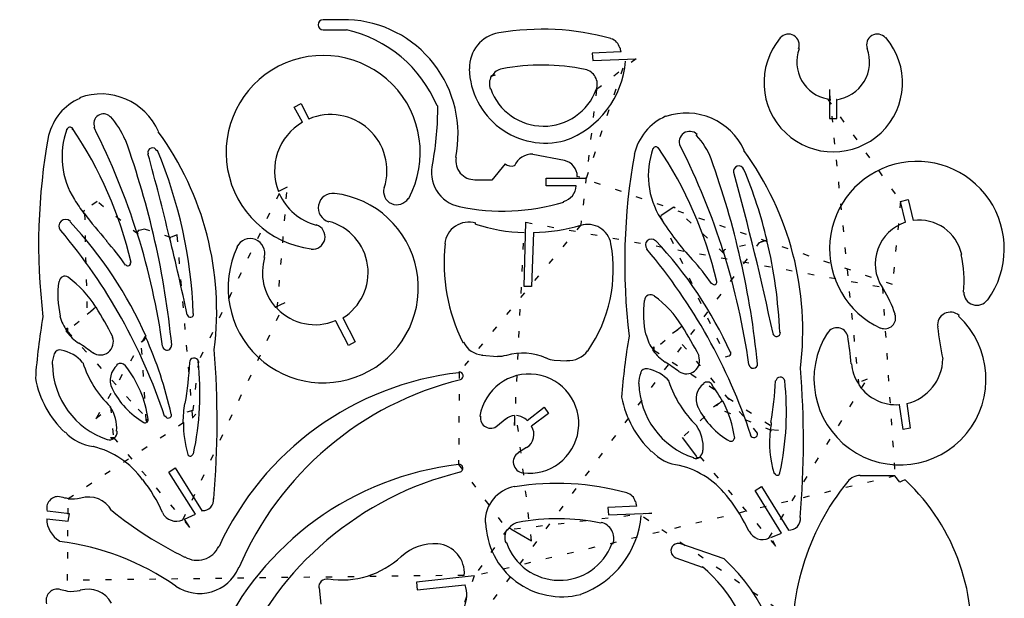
# Model space of a CAD drawing. Extents: x 0 to 16.4, y 0 to 19.3.
# Tile 2 of 2: x 0 to 15.6, y 10.1 to 19.3. Entities that reach past the tile are written whole.
import ezdxf

# ---------------------------------------------------------------- set-up
doc = ezdxf.new("R2010")
doc.units = 0
doc.linetypes.add('DOT', pattern=[0.25, 0, -0.25])

msp = doc.modelspace()

# ---------------------------------------------------------------- linework, layer by layer
at = {"layer": '1', "color": 7, "linetype": 'CONTINUOUS'}
for p, q in [((5.21, 19.32, 4.45), (4.82, 19.32, 4.45)), ((5.22, 19.32, 4.45), (5.21, 19.32, 4.45)), ((4.82, 19.16, 4.45), (5.19, 19.16, 4.45)), ((5.19, 19.16, 4.45), (5.189663, 19.1585, 4.45)), ((7.61, 19.11, 4.45), (7.610073, 19.109577, 4.45)), ((9.39, 19.02, 4.45), (9.389414, 19.017772, 4.45)), ((12.08, 19.03, 4.45), (12.079552, 19.030379, 4.45)), ((13.75, 19.03, 4.45), (13.755789, 19.034952, 4.45)), ((9.54, 18.81, 4.45), (9.09, 18.79, 4.45)), ((9.09, 18.79, 4.45), (9.1, 18.67, 4.45)), ((9.53, 18.87, 4.45), (9.53592, 18.871518, 4.45)), ((9.55, 18.81, 4.45), (9.54, 18.81, 4.45)), ((12.37, 18.86, 4.45), (12.376838, 18.857481, 4.45)), ((13.46, 18.86, 4.45), (13.460549, 18.860206, 4.45)), ((9.1, 18.67, 4.45), (9.79, 18.7, 4.45)), ((7.14, 18.54, 4.45), (7.14304, 18.540109, 4.45)), ((7.66, 18.54, 4.45), (7.660388, 18.537969, 4.45)), ((8.98, 18.53, 4.45), (8.979666, 18.528397, 4.45)), ((7.49, 18.42, 4.45), (7.49, 18.43, 4.45)), ((7.49, 18.43, 4.45), (7.497751, 18.426125, 4.45)), ((7.5, 18.42, 4.45), (7.49, 18.43, 4.45)), ((7.49, 18.43, 4.45), (7.498941, 18.424717, 4.45)), ((7.48, 18.22, 4.45), (7.47331, 18.217673, 4.45)), ((12.86, 18.21, 4.45), (12.86, 17.75, 4.45)), ((0.95, 18.08, 4.45), (0.954403, 18.070094, 4.45)), ((4.36, 17.93, 4.45), (4.47, 17.99, 4.45)), ((4.47, 17.99, 4.45), (4.59, 17.74, 4.45)), ((12.98, 18.05, 4.45), (12.97, 18.05, 4.45)), ((12.97, 18.05, 4.45), (12.970283, 18.047875, 4.45)), ((12.98, 17.75, 4.45), (12.98, 18.05, 4.45)), ((4.49, 17.69, 4.45), (4.36, 17.93, 4.45)), ((6.63, 17.95, 4.45), (6.63885, 17.950073, 4.45)), ((1.44, 17.78, 4.45), (1.437703, 17.777703, 4.45)), ((4.59, 17.74, 4.45), (4.58989, 17.740258, 4.45)), ((10.26, 17.78, 4.45), (10.257669, 17.785181, 4.45)), ((12.86, 17.75, 4.45), (12.98, 17.75, 4.45)), ((0.75, 17.57, 4.45), (0.75, 17.58, 4.45)), ((0.75, 17.58, 4.45), (0.750887, 17.579672, 4.45)), ((0.84, 17.59, 4.45), (0.83, 17.58, 4.45)), ((0.83, 17.58, 4.45), (0.842426, 17.588284, 4.45)), ((1.19, 17.61, 4.45), (1.180907, 17.605389, 4.45)), ((2.2, 17.54, 4.45), (2.205097, 17.54224, 4.45)), ((0.46, 17.48, 4.45), (0.458381, 17.480298, 4.45)), ((1.68, 17.41, 4.45), (1.675045, 17.408036, 4.45)), ((10.75, 17.49, 4.45), (10.757047, 17.497047, 4.45)), ((10.75, 17.48, 4.45), (10.75, 17.49, 4.45)), ((2.19, 17.24, 4.45), (2.178166, 17.235562, 4.45)), ((10.06, 17.27, 4.45), (10.057661, 17.270845, 4.45)), ((10.14, 17.29, 4.45), (10.132985, 17.284739, 4.45)), ((10.49, 17.31, 4.45), (10.492082, 17.311056, 4.45)), ((11.5, 17.24, 4.45), (11.506916, 17.243116, 4.45)), ((2.04, 17.19, 4.45), (2.036898, 17.189147, 4.45)), ((6.93, 17.13, 4.45), (6.924043, 17.131231, 4.45)), ((8.15, 17.18, 4.45), (8.150059, 17.180857, 4.45)), ((8.65, 17.08, 4.45), (8.15, 17.18, 4.45)), ((9.76, 17.18, 4.45), (9.763986, 17.179271, 4.45)), ((10.98, 17.11, 4.45), (10.981867, 17.11074, 4.45)), ((6.56, 17.04, 4.45), (6.55, 17.04, 4.45)), ((6.55, 17.04, 4.45), (6.554458, 17.038865, 4.45)), ((7.71, 17.03, 4.45), (7.5, 16.77, 4.45)), ((7.86, 17, 4.45), (7.859396, 17.001811, 4.45)), ((11.34, 16.89, 4.45), (11.337111, 16.889278, 4.45)), ((11.5, 16.94, 4.45), (11.501558, 16.940648, 4.45)), ((7.23, 16.77, 4.45), (7.23, 16.775862, 4.45)), ((7.5, 16.77, 4.45), (7.23, 16.77, 4.45)), ((8.36, 16.68, 4.45), (8.36, 16.8, 4.45)), ((8.36, 16.8, 4.45), (9, 16.8, 4.45)), ((4.25, 16.66, 4.45), (4.11, 16.59, 4.45)), ((4.11, 16.59, 4.45), (4.111249, 16.590497, 4.45)), ((5.79, 16.65, 4.45), (5.787946, 16.650616, 4.45)), ((8.84, 16.68, 4.45), (8.36, 16.68, 4.45)), ((0.87, 16.46, 4.45), (0.870875, 16.460556, 4.45)), ((5, 16.56, 4.45), (4.999494, 16.55612, 4.45)), ((6.17, 16.48, 4.45), (6.18, 16.48, 4.45)), ((6.18, 16.48, 4.45), (6.178429, 16.480843, 4.45)), ((8.64, 16.42, 4.45), (8.637118, 16.430087, 4.45)), ((13.99, 16.43, 4.45), (14.11, 16.46, 4.45)), ((14.07, 16.1, 4.45), (13.99, 16.43, 4.45)), ((14.11, 16.46, 4.45), (14.19, 16.13, 4.45)), ((6.98, 16.35, 4.45), (6.979853, 16.349293, 4.45)), ((10.39, 16.34, 4.45), (10.19, 16.21, 4.45)), ((0.8, 16.11, 4.45), (0.805166, 16.115166, 4.45)), ((1.02, 16.24, 4.45), (1.026402, 16.244599, 4.45)), ((1.02, 16.24, 4.45), (1.03, 16.24, 4.45)), ((4.91, 16.11, 4.45), (4.911168, 16.1143, 4.45)), ((10.18, 16.16, 4.45), (10.19, 16.17, 4.45)), ((10.18, 16.16, 4.45), (10.181308, 16.160831, 4.45)), ((14.19, 16.13, 4.45), (14.189935, 16.130499, 4.45)), ((0.65, 15.97, 4.45), (0.65, 15.98, 4.45)), ((0.65, 15.98, 4.45), (0.65, 15.97, 4.45)), ((0.65, 15.97, 4.45), (0.651967, 15.971654, 4.45)), ((4.71, 16.06, 4.45), (4.708626, 16.054861, 4.45)), ((7.24, 16.08, 4.45), (7.241657, 16.085421, 4.45)), ((7.24, 16.07, 4.45), (7.24, 16.08, 4.45)), ((8.01, 15.08, 4.45), (8.04, 16.1, 4.45)), ((8.91, 16.05, 4.45), (8.91, 16.06, 4.45)), ((1.38, 15.8, 4.45), (1.37884, 15.798937, 4.45)), ((1.38, 15.81, 4.45), (1.38, 15.8, 4.45)), ((1.87, 15.91, 4.45), (1.872583, 15.910806, 4.45)), ((1.87, 15.91, 4.45), (1.88, 15.91, 4.45)), ((2.38, 15.86, 4.45), (2.381501, 15.860363, 4.45)), ((2.4, 15.86, 4.45), (2.39, 15.85, 4.45)), ((8.16, 15.94, 4.45), (8.13, 15.08, 4.45)), ((10.1, 15.81, 4.45), (10.095192, 15.805192, 4.45)), ((11.85, 15.81, 4.45), (11.86, 15.82, 4.45)), ((11.86, 15.82, 4.45), (11.86, 15.814142, 4.45)), ((11.87, 15.81, 4.45), (11.867442, 15.809385, 4.45)), ((3.45, 15.71, 4.45), (3.455074, 15.707593, 4.45)), ((4.63, 15.68, 4.45), (4.629142, 15.671846, 4.45)), ((6.75, 15.76, 4.45), (6.756545, 15.75927, 4.45)), ((9.39, 15.76, 4.45), (9.38987, 15.759975, 4.45)), ((9.96, 15.68, 4.45), (9.96, 15.67, 4.45)), ((9.96, 15.67, 4.45), (9.961967, 15.671654, 4.45)), ((3.89, 15.54, 4.45), (3.882517, 15.542278, 4.45)), ((10.68, 15.51, 4.45), (10.680773, 15.510709, 4.45)), ((11.18, 15.62, 4.45), (11.180694, 15.620217, 4.45)), ((11.18, 15.62, 4.45), (11.18, 15.61, 4.45)), ((14.96, 15.59, 4.45), (14.954461, 15.588837, 4.45)), ((1.68, 15.42, 4.45), (1.687015, 15.425261, 4.45)), ((1.76, 15.46, 4.45), (1.770016, 15.462361, 4.45)), ((0.77, 15.23, 4.45), (0.767257, 15.226137, 4.45)), ((0.62, 15.16, 4.45), (0.626128, 15.159387, 4.45)), ((8.13, 15.08, 4.45), (8.01, 15.08, 4.45)), ((10.99, 15.12, 4.45), (10.997015, 15.125261, 4.45)), ((11.07, 15.16, 4.45), (11.071946, 15.160459, 4.45)), ((9.92, 14.86, 4.45), (9.920496, 14.85995, 4.45)), ((10.08, 14.93, 4.45), (10.077257, 14.926137, 4.45)), ((14.99, 14.99, 4.45), (14.991913, 14.99, 4.45)), ((15.37, 14.87, 4.45), (15.37395, 14.867143, 4.45)), ((4.21, 14.82, 4.45), (4.06, 14.75, 4.45)), ((4.06, 14.75, 4.45), (4.07, 14.75, 4.45)), ((4.07, 14.75, 4.45), (4.06519, 14.745733, 4.45)), ((0.37, 14.6, 4.45), (0.36971, 14.600052, 4.45)), ((0.64, 14.61, 4.45), (0.64477, 14.611142, 4.45)), ((2.76, 14.65, 4.45), (2.757503, 14.649904, 4.45)), ((5.13, 14.58, 4.45), (5.33, 14.2, 4.45)), ((13.9, 14.64, 4.45), (13.904748, 14.64176, 4.45)), ((14.91, 14.61, 4.45), (14.917613, 14.618198, 4.45)), ((5.02, 14.53, 4.45), (5.016002, 14.539328, 4.45)), ((5.22, 14.14, 4.45), (5.02, 14.53, 4.45)), ((13.67, 14.42, 4.45), (13.671508, 14.423447, 4.45)), ((14.58, 14.44, 4.45), (14.577334, 14.439736, 4.45)), ((0.75, 14.36, 4.45), (0.74279, 14.355193, 4.45)), ((0.75, 14.37, 4.45), (0.750984, 14.370708, 4.45)), ((0.76, 14.37, 4.45), (0.75, 14.37, 4.45)), ((1.48, 14.28, 4.45), (1.473203, 14.277281, 4.45)), ((2, 14.28, 4.45), (1.99, 14.28, 4.45)), ((2, 14.28, 4.45), (2.008697, 14.283865, 4.45)), ((9.68, 14.29, 4.45), (9.679059, 14.290169, 4.45)), ((9.95, 14.31, 4.45), (9.945146, 14.308838, 4.45)), ((11.96, 14.33, 4.45), (11.96361, 14.330765, 4.45)), ((12.07, 14.35, 4.45), (12.083246, 14.35, 4.45)), ((12.83, 14.34, 4.45), (12.82706, 14.341866, 4.45)), ((13.15, 14.29, 4.45), (13.150278, 14.290066, 4.45)), ((0.94, 14.18, 4.45), (0.938327, 14.177469, 4.45)), ((2.41, 14.15, 4.45), (2.414478, 14.150441, 4.45)), ((3.09, 14.08, 4.45), (3.089846, 14.08002, 4.45)), ((5.33, 14.2, 4.45), (5.22, 14.14, 4.45)), ((7.04, 14.19, 4.45), (7.047976, 14.193988, 4.45)), ((0.55, 14.01, 4.45), (0.546809, 14.011418, 4.45)), ((0.66, 14.07, 4.45), (0.659341, 14.066243, 4.45)), ((1.16, 14.03, 4.45), (1.158672, 14.028208, 4.45)), ((7.35, 13.99, 4.45), (7.34, 13.99, 4.45)), ((7.34, 13.99, 4.45), (7.59, 13.97, 4.45)), ((7.59, 13.97, 4.45), (7.59035, 13.974321, 4.45)), ((7.73, 13.99, 4.45), (7.731932, 13.983833, 4.45)), ((8.36, 13.94, 4.45), (8.361938, 13.944118, 4.45)), ((9.02, 14.06, 4.45), (9.03, 14.06, 4.45)), ((9.03, 14.06, 4.45), (9.027684, 14.061589, 4.45)), ((10.06, 14.07, 4.45), (10.060984, 14.070708, 4.45)), ((10.06, 14.06, 4.45), (10.06, 14.07, 4.45)), ((10.07, 14.07, 4.45), (10.06, 14.07, 4.45)), ((10.79, 13.98, 4.45), (10.783203, 13.977281, 4.45)), ((11.21, 13.96, 4.45), (11.27, 13.98, 4.45)), ((11.29, 14.04, 4.45), (11.29, 14.03, 4.45)), ((14.66, 13.93, 4.45), (14.661597, 13.929957, 4.45)), ((0.52, 13.84, 4.45), (0.513691, 13.840344, 4.45)), ((1, 13.87, 4.45), (1.002953, 13.870941, 4.45)), ((1.55, 13.83, 4.45), (1.541876, 13.841373, 4.45)), ((2.7, 13.87, 4.45), (2.697199, 13.87, 4.45)), ((8.49, 13.91, 4.45), (8.69, 13.9, 4.45)), ((8.69, 13.9, 4.45), (8.690405, 13.905001, 4.45)), ((9.97, 13.77, 4.45), (9.97058, 13.772609, 4.45)), ((10.25, 13.88, 4.45), (10.249807, 13.879701, 4.45)), ((11.58, 13.84, 4.45), (11.580704, 13.840101, 4.45)), ((11.72, 13.85, 4.45), (11.717506, 13.849752, 4.45)), ((12.4, 13.78, 4.45), (12.398933, 13.780133, 4.45)), ((13.21, 13.85, 4.45), (13.207176, 13.84971, 4.45)), ((0.25, 13.62, 4.45), (0.249785, 13.619959, 4.45)), ((6.98, 13.71, 4.45), (6.98, 13.72, 4.45)), ((9.86, 13.71, 4.45), (9.863063, 13.708881, 4.45)), ((10.47, 13.73, 4.45), (10.468884, 13.728491, 4.45)), ((1.47, 13.46, 4.45), (1.466641, 13.458441, 4.45)), ((7, 13.6, 4.45), (7.000446, 13.598191, 4.45)), ((9.83, 13.54, 4.45), (9.835246, 13.540083, 4.45)), ((10.31, 13.57, 4.45), (10.315434, 13.574693, 4.45)), ((10.86, 13.54, 4.45), (10.863207, 13.535781, 4.45)), ((10.99, 13.52, 4.45), (10.995023, 13.523588, 4.45)), ((12.01, 13.58, 4.45), (12.002654, 13.580312, 4.45)), ((12.15, 13.59, 4.45), (12.14799, 13.589426, 4.45)), ((9.56, 13.32, 4.45), (9.559785, 13.319959, 4.45)), ((2.62, 13.22, 4.45), (2.627665, 13.218631, 4.45)), ((8.06, 12.95, 4.45), (8.33, 13.16, 4.45)), ((8.33, 13.16, 4.45), (8.4, 13.06, 4.45)), ((10.77, 13.16, 4.45), (10.78, 13.16, 4.45)), ((10.78, 13.16, 4.45), (10.774622, 13.157384, 4.45)), ((11.14, 13.25, 4.45), (11.15, 13.25, 4.45)), ((11.17, 13.25, 4.45), (11.165715, 13.247762, 4.45)), ((13.97, 13.2, 4.45), (13.969774, 13.203256, 4.45)), ((14.03, 12.81, 4.45), (13.97, 13.2, 4.45)), ((14.09, 13.22, 4.45), (14.14, 12.83, 4.45)), ((2.3, 13.02, 4.45), (2.311626, 13.023875, 4.45)), ((2.41, 13.05, 4.45), (2.407576, 13.049454, 4.45)), ((2.6, 13.07, 4.45), (2.599249, 13.070072, 4.45)), ((2.75, 13, 4.45), (2.74, 13, 4.45)), ((2.75, 13.12, 4.45), (2.75, 13.11, 4.45)), ((7.31, 13.02, 4.45), (7.319689, 13.01829, 4.45)), ((7.86, 13.03, 4.45), (7.86, 12.87, 4.45)), ((8.4, 13.06, 4.45), (8.13, 12.86, 4.45)), ((1.97, 12.92, 4.45), (1.970805, 12.921412, 4.45)), ((2.01, 12.95, 4.45), (2.02, 12.94, 4.45)), ((2.02, 12.94, 4.45), (2.017071, 12.937071, 4.45)), ((2.6, 12.92, 4.45), (2.592013, 12.92009, 4.45)), ((7.59, 12.87, 4.45), (7.71, 12.97, 4.45)), ((7.71, 12.97, 4.45), (7.712769, 12.966906, 4.45)), ((10.75, 12.87, 4.45), (10.750737, 12.870775, 4.45)), ((11.93, 12.92, 4.45), (11.936911, 12.918776, 4.45)), ((14.14, 12.83, 4.45), (14.03, 12.81, 4.45)), ((0.72, 12.76, 4.45), (0.72548, 12.764953, 4.45)), ((1.49, 12.68, 4.45), (1.5, 12.67, 4.45)), ((1.5, 12.67, 4.45), (1.495456, 12.676059, 4.45)), ((1.5, 12.67, 4.45), (1.502538, 12.666374, 4.45)), ((1.54, 12.78, 4.45), (1.54762, 12.780635, 4.45)), ((10.52, 12.68, 4.45), (10.75, 12.38, 4.45)), ((11.35, 12.67, 4.45), (11.354817, 12.670661, 4.45)), ((11.61, 12.72, 4.45), (11.603523, 12.717409, 4.45)), ((11.92, 12.8, 4.45), (11.918576, 12.800153, 4.45)), ((12.05, 12.79, 4.45), (11.92, 12.8, 4.45)), ((11.93, 12.79, 4.45), (11.94, 12.79, 4.45)), ((1.17, 12.54, 4.45), (1.169071, 12.536166, 4.45)), ((1.39, 12.65, 4.45), (1.389172, 12.647556, 4.45)), ((8.05, 12.52, 4.45), (7.92, 12.44, 4.45)), ((11.28, 12.62, 4.45), (11.28143, 12.623576, 4.45)), ((2.67, 12.41, 4.45), (2.668757, 12.409644, 4.45)), ((2.76, 12.42, 4.45), (2.753853, 12.421229, 4.45)), ((7.92, 12.44, 4.45), (7.921933, 12.436779, 4.45)), ((10.03, 12.46, 4.45), (10.03548, 12.464953, 4.45)), ((10.7, 12.36, 4.45), (10.698285, 12.355284, 4.45)), ((10.75, 12.38, 4.45), (10.744645, 12.374645, 4.45)), ((10.81, 12.37, 4.45), (10.8, 12.38, 4.45)), ((10.81, 12.37, 4.45), (10.803341, 12.379513, 4.45)), ((10.85, 12.48, 4.45), (10.85256, 12.479787, 4.45)), ((2.37, 12.13, 4.45), (2.47, 12.2, 4.45)), ((2.47, 12.2, 4.45), (2.9, 11.51, 4.45)), ((10.48, 12.24, 4.45), (10.479071, 12.236166, 4.45)), ((2.79, 11.46, 4.45), (2.37, 12.13, 4.45)), ((6.99, 12.13, 4.45), (6.990446, 12.128191, 4.45)), ((7.99, 12.12, 4.45), (7.989645, 12.11723, 4.45)), ((11.98, 12.11, 4.45), (11.990777, 12.112155, 4.45)), ((12.07, 12.12, 4.45), (12.07393, 12.119155, 4.45)), ((13.35, 12.07, 4.45), (13.35, 12.076125, 4.45)), ((13.9, 12.07, 4.45), (13.35, 12.07, 4.45)), ((13.98, 11.97, 4.45), (13.9, 12.07, 4.45)), ((1.95, 12.01, 4.45), (1.954114, 12.013195, 4.45)), ((7.86, 11.9, 4.45), (7.86095, 11.894385, 4.45)), ((11.68, 11.84, 4.45), (11.78, 11.9, 4.45)), ((11.78, 11.9, 4.45), (12.21, 11.21, 4.45)), ((13.15, 11.98, 4.45), (13.149556, 11.98036, 4.45)), ((14.07, 12, 4.45), (14.069459, 12.004873, 4.45)), ((0.63, 11.74, 4.45), (0.631193, 11.743876, 4.45)), ((12.1, 11.16, 4.45), (11.68, 11.84, 4.45)), ((0.97, 11.72, 4.45), (0.970494, 11.718312, 4.45)), ((3.08, 11.71, 4.45), (3.09, 11.71, 4.45)), ((3.09, 11.71, 4.45), (3.084287, 11.710483, 4.45)), ((9.8, 11.59, 4.45), (9.34, 11.57, 4.45)), ((9.78, 11.66, 4.45), (9.784172, 11.661061, 4.45)), ((11.26, 11.71, 4.45), (11.264114, 11.713195, 4.45)), ((0.44, 11.51, 4.45), (0.436252, 11.508898, 4.45)), ((0.79, 11.47, 4.45), (0.44, 11.51, 4.45)), ((0.77, 11.35, 4.45), (0.79, 11.47, 4.45)), ((1.46, 11.52, 4.45), (1.461897, 11.522328, 4.45)), ((2.27, 11.49, 4.45), (2.265679, 11.487839, 4.45)), ((2.62, 11.38, 4.45), (2.79, 11.46, 4.45)), ((2.9, 11.51, 4.45), (2.900505, 11.519091, 4.45)), ((9.34, 11.57, 4.45), (9.35, 11.45, 4.45)), ((9.35, 11.45, 4.45), (10.04, 11.48, 4.45)), ((0.43, 11.39, 4.45), (0.77, 11.35, 4.45)), ((2.7, 11.25, 4.45), (2.62, 11.38, 4.45)), ((7.4, 11.33, 4.45), (7.391232, 11.329843, 4.45)), ((7.91, 11.33, 4.45), (7.909667, 11.331773, 4.45)), ((9.23, 11.32, 4.45), (9.232278, 11.330932, 4.45)), ((12.4, 11.41, 4.45), (12.395916, 11.410343, 4.45)), ((7.74, 11.22, 4.45), (7.75, 11.22, 4.45)), ((7.75, 11.21, 4.45), (7.75, 11.22, 4.45)), ((7.75, 11.22, 4.45), (7.75564, 11.216777, 4.45)), ((7.8, 11.23, 4.45), (8.13, 11.04, 4.45)), ((11.58, 11.19, 4.45), (11.583852, 11.191926, 4.45)), ((11.93, 11.09, 4.45), (12.1, 11.16, 4.45)), ((12.21, 11.21, 4.45), (12.209954, 11.209171, 4.45)), ((0.63, 11.03, 4.45), (0.633413, 11.035851, 4.45)), ((3.16, 10.95, 4.45), (3.165726, 10.947373, 4.45)), ((7.73, 11.01, 4.45), (7.718645, 11.00605, 4.45)), ((9.41, 10.99, 4.45), (9.40369, 10.992329, 4.45)), ((9.42, 10.99, 4.45), (9.41, 10.99, 4.45)), ((11.19, 10.75, 4.45), (10.5, 10.99, 4.45)), ((6.06, 10.79, 4.45), (6.063095, 10.786726, 4.45)), ((2.62, 10.78, 4.45), (2.623043, 10.784868, 4.45)), ((10.42, 10.77, 4.45), (10.84, 10.62, 4.45)), ((3.48, 10.61, 4.45), (3.47, 10.61, 4.45)), ((3.47, 10.61, 4.45), (3.474974, 10.60788, 4.45)), ((7.22, 10.48, 4.45), (6.3, 10.38, 4.45)), ((10.84, 10.62, 4.45), (10.844576, 10.625325, 4.45)), ((4.9, 10.43, 4.45), (4.900302, 10.431984, 4.45)), ((6.3, 10.38, 4.45), (6.31, 10.26, 4.45)), ((6.31, 10.26, 4.45), (7.07, 10.34, 4.45)), ((7.07, 10.34, 4.45), (7.072749, 10.341023, 4.45)), ((0.62, 10.27, 4.45), (0.621075, 10.273548, 4.45)), ((0.96, 10.25, 4.45), (0.959373, 10.252196, 4.45)), ((2.48, 10.32, 4.45), (2.479597, 10.319423, 4.45)), ((4.76, 10.29, 4.45), (4.748925, 10.289077, 4.45)), ((4.79, 10.03, 4.45), (4.76, 10.29, 4.45)), ((8.91, 10.19, 4.45), (8.910627, 10.187557, 4.45))]:
    msp.add_line(p, q, dxfattribs=at)
at = {"layer": '1', "color": 7, "linetype": 'DOT'}
for p, q in [((9, 16.8, 4.45), (9.62, 18.66, 4.45)), ((9.79, 18.7, 4.45), (9.16, 18.21, 4.45)), ((9.62, 18.66, 4.45), (9.620823, 18.659938, 4.45)), ((7.55, 18.44, 4.45), (7.5, 18.42, 4.45)), ((9.16, 18.21, 4.45), (8.91, 16.06, 4.45)), ((9.16, 18.21, 4.45), (9.156798, 18.211182, 4.45)), ((13.33, 13.51, 4.45), (12.86, 18.21, 4.45)), ((12.83, 18.06, 4.45), (13.99, 16.43, 4.45)), ((13.86, 15.11, 4.45), (8.85, 16.83, 4.45)), ((8.85, 16.83, 4.45), (8.854951, 16.83, 4.45)), ((4.09, 14.73, 4.45), (4.25, 16.66, 4.45)), ((1.23, 16.43, 4.45), (1.03, 16.29, 4.45)), ((1.88, 15.91, 4.45), (1.23, 16.43, 4.45)), ((4.12, 16.56, 4.45), (2.84, 13.89, 4.45)), ((13.99, 16.43, 4.45), (13.86, 15.11, 4.45)), ((1.03, 16.29, 4.45), (1.028377, 16.291623, 4.45)), ((11.18, 15.61, 4.45), (10.39, 16.34, 4.45)), ((1.03, 16.24, 4.45), (1.07, 14.64, 4.45)), ((10.19, 16.17, 4.45), (11.21, 13.96, 4.45)), ((1.9, 15.97, 4.45), (1.899153, 15.973386, 4.45)), ((1.98, 15.99, 4.45), (1.9, 15.97, 4.45)), ((2.4, 15.86, 4.45), (1.98, 15.99, 4.45)), ((8.91, 16.06, 4.45), (6.98, 13.72, 4.45)), ((8.04, 16.1, 4.45), (13.7, 15.07, 4.45)), ((8.91, 16.06, 4.45), (8.911797, 16.053821, 4.45)), ((2.38, 15.86, 4.45), (2.4, 15.86, 4.45)), ((2.5, 15.9, 4.45), (2.4, 15.86, 4.45)), ((2.75, 13, 4.45), (2.5, 15.9, 4.45)), ((7.86, 12.87, 4.45), (8.01, 15.94, 4.45)), ((8.01, 15.94, 4.45), (8.00986, 15.936008, 4.45)), ((11.87, 15.81, 4.45), (11.21, 15.67, 4.45)), ((11.75, 15.78, 4.45), (11.85, 15.81, 4.45)), ((0, 0, 1), (11.75, 15.78, 4.45)), ((13.7, 15.07, 4.45), (13.696092, 15.067507, 4.45)), ((13.72, 15.04, 4.45), (13.7, 15.07, 4.45)), ((13.7, 15.07, 4.45), (13.9, 12.07, 4.45)), ((1.21, 14.75, 4.45), (0.76, 14.37, 4.45)), ((1.07, 14.64, 4.45), (1.21, 14.75, 4.45)), ((1.21, 14.75, 4.45), (1.212529, 14.751535, 4.45)), ((2.59, 11.37, 4.45), (4.21, 14.82, 4.45)), ((0.76, 14.42, 4.45), (0.76, 14.37, 4.45)), ((10.52, 14.45, 4.45), (10.07, 14.07, 4.45)), ((10.37, 14.34, 4.45), (10.52, 14.45, 4.45)), ((10.52, 14.45, 4.45), (10.52184, 14.45112, 4.45)), ((0.76, 14.37, 4.45), (1.88, 13.13, 4.45)), ((1.99, 14.28, 4.45), (1.21, 12.98, 4.45)), ((1.93, 14.2, 4.45), (1.98, 14.23, 4.45)), ((1.98, 14.23, 4.45), (1.978439, 14.233122, 4.45)), ((11.72, 12.75, 4.45), (10.37, 14.34, 4.45)), ((2.01, 12.95, 4.45), (1.93, 14.2, 4.45)), ((10.07, 14.12, 4.45), (10.07, 14.07, 4.45)), ((10.07, 14.07, 4.45), (12.05, 12.79, 4.45)), ((2.84, 13.89, 4.45), (2.75, 13.12, 4.45)), ((2.84, 13.89, 4.45), (2.836004, 13.889565, 4.45)), ((6.98, 13.72, 4.45), (6.97, 12.25, 4.45)), ((6.98, 13.72, 4.45), (6.98, 13.723246, 4.45)), ((11.9, 11.08, 4.45), (13.46, 13.61, 4.45)), ((13.46, 13.61, 4.45), (13.31, 13.54, 4.45)), ((13.31, 13.54, 4.45), (13.314445, 13.542769, 4.45)), ((1.21, 12.98, 4.45), (1.44, 13.17, 4.45)), ((1.44, 13.17, 4.45), (1.437876, 13.168555, 4.45)), ((1.44, 13.17, 4.45), (1.49, 12.68, 4.45)), ((11.14, 13.25, 4.45), (10.52, 12.68, 4.45)), ((11.02, 13.17, 4.45), (11.14, 13.25, 4.45)), ((11.94, 12.79, 4.45), (11.02, 13.17, 4.45)), ((11.17, 13.25, 4.45), (11.14, 13.25, 4.45)), ((0.77, 11.71, 4.45), (2.8, 13.05, 4.45)), ((1.88, 13.13, 4.45), (2.04, 12.97, 4.45)), ((2.75, 13.11, 4.45), (2.6, 13.07, 4.45)), ((2.74, 13, 4.45), (2.75, 13, 4.45)), ((2.8, 13.05, 4.45), (2.75, 13, 4.45)), ((7.89, 13.03, 4.45), (7.889896, 13.027391, 4.45)), ((8.13, 11.04, 4.45), (7.89, 13.03, 4.45)), ((2.04, 12.97, 4.45), (2.01, 12.95, 4.45)), ((2.02, 12.93, 4.45), (2.01, 12.95, 4.45)), ((2.02, 12.92, 4.45), (2.02, 12.93, 4.45)), ((2.02, 12.93, 4.45), (2.021623, 12.928377, 4.45)), ((2.04, 12.97, 4.45), (2.039029, 12.969806, 4.45)), ((1.44, 12.68, 4.45), (1.49, 12.68, 4.45)), ((1.49, 12.68, 4.45), (2.7, 11.25, 4.45)), ((10.8, 12.38, 4.45), (12.01, 10.95, 4.45)), ((6.97, 12.25, 4.45), (7.74, 11.22, 4.45)), ((13.9, 12.07, 4.45), (7.22, 10.48, 4.45)), ((0.74, 11.72, 4.45), (0.77, 11.71, 4.45)), ((0.76, 10.41, 4.45), (0.77, 11.71, 4.45)), ((0.77, 11.71, 4.45), (0.769856, 11.708348, 4.45)), ((10.04, 11.48, 4.45), (7.75, 11.21, 4.45)), ((13.74, 8.78, 4.45), (9.87, 11.44, 4.45)), ((7.74, 11.22, 4.45), (7.22, 10.48, 4.45)), ((12.01, 10.95, 4.45), (11.93, 11.09, 4.45)), ((7.06, 10.49, 4.45), (0.76, 10.41, 4.45)), ((7.22, 10.48, 4.45), (6.2, 7.75, 4.45)), ((0.73, 10.25, 4.45), (0.76, 10.24, 4.45)), ((0.76, 10.24, 4.45), (0.759856, 10.238348, 4.45))]:
    msp.add_line(p, q, dxfattribs=at)
at = {"layer": '1', "color": 7, "linetype": 'CONTINUOUS'}
for centre, radius, start, end in [((4.82, 19.24, 4.45), 0.08, 90, 270), ((5.14, 17.5, 4.45), 1.821757, 348.321216, 447.483124), ((4.74, 17.16, 4.45), 2.048463, 22.684411, 77.319617), ((7.7, 18.56, 4.45), 0.557315, 99.293309, 182.045408), ((8.3, 15.09, 4.45), 4.078358, 74.498449, 99.739446), ((12.21, 18.92, 4.45), 0.17088, 339.443955, 499.763642), ((13.62, 18.92, 4.45), 0.170294, 40.236358, 200.556045), ((9.34, 18.83, 4.45), 0.194165, 11.888658, 75.256437), ((12.92, 18.32, 4.45), 1.099864, 139.794232, 400.544397), ((8.36, 18.57, 4.45), 1.21396, 11.402494, 14.381395), ((12.94, 18.65, 4.45), 0.600167, 159.775141, 259.438989), ((12.89, 18.65, 4.45), 0.607454, 277.594643, 380.224859), ((4.82, 17.21, 4.45), 1.541752, 331.774666, 622.921078), ((8.17, 18.77, 4.45), 1.454991, 289.680313, 355.661733), ((8.35, 18.57, 4.45), 1.210372, 181.420266, 284.839939), ((7.71, 18.3, 4.45), 0.245153, 101.768289, 149.420773), ((8.3, 15.19, 4.45), 3.408519, 78.492269, 100.815732), ((8.93, 18.29, 4.45), 0.243516, 340.820992, 438.231711), ((7.71, 18.3, 4.45), 0.250599, 151.38954, 199.179008), ((7.53, 18.41, 4.45), 0.036056, 56.309932, 153.434949), ((1.29, 17.14, 4.45), 0.9996, 23.728391, 109.885165), ((8.32, 18.52, 4.45), 0.891964, 199.653824, 339.743538), ((1.31, 17.27, 4.45), 0.875557, 113.962489, 166.12247), ((1.81, 17.91, 4.45), 4.829016, 349.620868, 360.475473), ((10.59, 16.83, 4.45), 1.005684, 24.25392, 109.155612), ((1.33, 17.67, 4.45), 0.152315, 45, 203.198591), ((0.57, 16.97, 4.45), 1.188697, 21.623196, 42.954592), ((4.94, 16.92, 4.45), 0.891852, 120.302681, 201.682292), ((4.94, 16.92, 4.45), 0.891852, 342.377703, 473.114208), ((10.62, 16.98, 4.45), 0.88295, 114.227745, 166.908107), ((1.94, 17.14, 4.45), 1.267793, 159.708232, 212.436531), ((0.8, 17.56, 4.45), 0.05099, 33.690068, 168.690068), ((-4.52, 13.98, 4.45), 6.462329, 13.260859, 33.960561), ((-8.63, 12.63, 4.45), 11.000382, 17.34781, 26.890856), ((-1.71, 14.69, 4.45), 4.83845, 352.757484, 396.088317), ((10.64, 17.38, 4.45), 0.165529, 45, 205.016893), ((9.87, 15.75, 4.45), 9.569352, 169.582672, 186.902221), ((-11.09, 12.82, 4.45), 13.569856, 5.626539, 19.770273), ((9.87, 16.67, 4.45), 1.196035, 21.623196, 42.628158), ((2.11, 17.21, 4.45), 0.072801, 20.556045, 195.945396), ((-4.76, 14.36, 4.45), 7.523091, 2.20845, 22.508554), ((11.25, 16.84, 4.45), 1.267793, 160.132955, 212.436531), ((10.1, 17.26, 4.45), 0.041231, 36.869898, 165.963757), ((4.79, 13.68, 4.45), 6.454037, 13.260859, 34.010152), ((0.67, 12.33, 4.45), 11.012911, 17.381957, 26.890856), ((7.6, 14.38, 4.45), 4.83628, 352.874984, 396.253838), ((-39.88, 5.66, 4.45), 43.473528, 13.569551, 15.378793), ((7.23, 17.08, 4.45), 0.304138, 170.537678, 270), ((8.13, 16.89, 4.45), 0.291548, 86.054814, 157.833654), ((8.6, 16.83, 4.45), 0.254951, 0, 78.690068), ((19.17, 15.46, 4.45), 9.561851, 169.641581, 187.028396), ((-1.78, 12.51, 4.45), 13.563834, 5.668569, 19.824313), ((14.25, 15.68, 4.45), 1.387083, 324.125009, 605.282559), ((7.1, 16.9, 4.45), 0.562939, 165.718904, 257.691984), ((7.81, 17.15, 4.45), 0.156205, 230.194429, 288.434949), ((11.42, 16.91, 4.45), 0.08544, 20.556045, 194.036243), ((-30.62, 5.31, 4.45), 43.528588, 11.960523, 15.428287), ((4.55, 14.05, 4.45), 7.528612, 13.519414, 22.578877), ((5.99, 16.59, 4.45), 0.21095, 163.300756, 328.570434), ((8.56, 16.7, 4.45), 0.280713, 285.945396, 355.914383), ((4.82, 18.97, 4.45), 4.678985, 212.433634, 215.694262), ((4.82, 15.06, 4.45), 1.510761, 154.617879, 443.157227), ((4.94, 16.92, 4.45), 0.895545, 203.702646, 255.027124), ((4.97, 16.33, 4.45), 0.228035, 82.568592, 254.744881), ((7.67, 19.67, 4.45), 3.391666, 258.25928, 286.618341), ((1.06, 16.26, 4.45), 0.044721, 135, 206.565051), ((0.73, 16.04, 4.45), 0.106301, 45, 221.185925), ((-4.03, 11.6, 4.45), 6.608252, 23.962489, 43.037743), ((4.82, 18.97, 4.45), 4.671103, 215.694262, 222.570727), ((4.69, 15.3, 4.45), 0.843801, 301.429566, 434.804751), ((10.21, 16.18, 4.45), 0.036056, 123.690068, 213.690068), ((14.13, 18.67, 4.45), 4.678472, 212.433634, 222.487878), ((14.28, 15.44, 4.45), 0.696348, 12.439562, 97.431408), ((-6.2, 10.21, 4.45), 8.952435, 18.293278, 40.059671), ((1.91, 15.93, 4.45), 0.044721, 104.036243, 206.565051), ((4.65, 15.87, 4.45), 0.199249, 263.990994, 432.474432), ((7.13, 15.72, 4.45), 0.382099, 73.009177, 173.990994), ((8.11, 18.79, 4.45), 2.855749, 252.262972, 267.990446), ((8.11, 18.81, 4.45), 2.870436, 270.998083, 286.220194), ((9.02, 15.69, 4.45), 0.376431, 10.713123, 106.990823), ((14.28, 15.44, 4.45), 0.692604, 107.650124, 212.535067), ((-1.15, 13.48, 4.45), 3.431108, 34.43112, 42.5207), ((-8.64, 12.63, 4.45), 11.012634, 7.828432, 17.332293), ((2.39, 15.86, 4.45), 0.01, 180, 270), ((-40.09, 5.6, 4.45), 43.693288, 11.927154, 13.581424), ((3.66, 15.61, 4.45), 0.232594, 343.072487, 514.536655), ((10.03, 15.74, 4.45), 0.092195, 45, 220.601295), ((5.28, 11.3, 4.45), 6.600947, 24.429588, 43.096982), ((11.86, 15.8, 4.45), 0.014142, 45, 90), ((4.55, 14.05, 4.45), 7.525982, 2.284524, 13.519414), ((9.53, 15.45, 4.45), 2.790645, 173.637189, 206.84051), ((7.15, 15.35, 4.45), 2.277213, 325.543246, 370.372359), ((3.11, 9.91, 4.45), 8.952435, 18.293278, 40.059671), ((11.22, 15.63, 4.45), 0.041231, 104.036243, 194.036243), ((4.69, 15.3, 4.45), 0.835225, 163.300756, 221.576129), ((8.15, 13.19, 4.45), 3.43373, 34.199144, 42.5207), ((0.68, 12.33, 4.45), 11.004095, 7.887107, 17.397513), ((12.96, 15.17, 4.45), 2.037965, 354.932838, 371.859779), ((1.72, 15.45, 4.45), 0.041231, 216.869898, 374.036243), ((0.72, 15.15, 4.45), 0.09434, 57.994617, 174.289407), ((-0.16, 13.92, 4.45), 1.601811, 31.209133, 54.628156), ((2.06, 14.95, 4.45), 1.455232, 171.702855, 193.465208), ((11.03, 15.15, 4.45), 0.041231, 216.869898, 374.036243), ((11.31, 13.68, 4.45), 2.767255, 20.337545, 29.436704), ((11.37, 14.65, 4.45), 1.465128, 171.759288, 193.465208), ((10.02, 14.85, 4.45), 0.1, 53.130102, 174.289407), ((9.15, 13.62, 4.45), 1.601811, 31.209133, 54.628156), ((15.2, 14.99, 4.45), 0.208087, 180, 324.782407), ((-6.65, 9.98, 4.45), 9.197114, 27.8746, 31.252317), ((4.69, 15.3, 4.45), 0.827587, 223.531199, 293.198591), ((9.07, 13.04, 4.45), 8.83905, 169.834305, 176.237667), ((1.32, 14.78, 4.45), 0.700928, 194.036243, 215.727398), ((2.71, 14.64, 4.45), 0.05099, 191.309932, 371.309932), ((13.98, 13.61, 4.45), 1.365613, 147.59333, 407.077175), ((13.74, 14.58, 4.45), 0.17088, 246.370622, 380.556045), ((14.78, 14.47, 4.45), 0.202237, 47.121096, 188.530766), ((0.78, 14.38, 4.45), 0.044721, 116.565051, 213.690068), ((2.67, 9.67, 4.45), 9.192959, 27.958834, 31.337954), ((12.98, 14.25, 4.45), 0.174929, 13.24052, 149.036243), ((18.72, 14.85, 4.45), 4.162932, 185.655778, 192.767663), ((1.33, 14.77, 4.45), 0.710282, 215.256359, 236.534621), ((1.28, 14.2, 4.45), 0.208087, 234.782407, 381.801409), ((1.96, 14.27, 4.45), 0.041231, 296.565051, 374.036243), ((-4.03, 11.6, 4.45), 6.598735, 12.688851, 23.962489), ((18.38, 12.73, 4.45), 8.839712, 169.834305, 176.172991), ((10.63, 14.48, 4.45), 0.700928, 194.036243, 215.727398), ((12.02, 14.35, 4.45), 0.063246, 198.434949, 360), ((4.94, 13, 4.45), 8.310728, 5.868319, 8.929617), ((-1.39, 10.59, 4.45), 4.279836, 53.451234, 57.015418), ((2.34, 14.14, 4.45), 0.070711, 188.130102, 368.130102), ((-11.33, 12.93, 4.45), 14.465784, 355.164023, 364.559708), ((7.38, 14.36, 4.45), 0.371214, 206.565051, 265.364537), ((10.09, 14.09, 4.45), 0.036056, 123.690068, 213.690068), ((1.07, 13.81, 4.45), 0.557136, 158.962489, 176.87787), ((0.64, 13.97, 4.45), 0.10198, 78.690068, 156.037511), ((0.56, 13.5, 4.45), 0.574891, 40.060784, 80.049373), ((2.77, 13.87, 4.45), 0.072801, 15.945396, 180), ((7.62, 14.34, 4.45), 0.366879, 265.364537, 287.447188), ((7.99, 13.16, 4.45), 0.863308, 64.622256, 107.393322), ((8.52, 14.28, 4.45), 0.371214, 244.798876, 265.364537), ((8.72, 14.27, 4.45), 0.366197, 265.364537, 325.00798), ((10.63, 14.47, 4.45), 0.70214, 215.727398, 237.215719), ((10.59, 13.9, 4.45), 0.208087, 234.782407, 381.801409), ((11.25, 14.02, 4.45), 0.044721, 296.565051, 386.565051), ((13.91, 13.95, 4.45), 0.751864, 283.851419, 358.472475), ((1.8, 13.86, 4.45), 1.280156, 180.895174, 251.281411), ((2.6, 14.38, 4.45), 1.676216, 197.679681, 226.208592), ((1.75, 13.59, 4.45), 0.31241, 129.805571, 204.904769), ((1.6, 13.76, 4.45), 0.1, 36.869898, 125.537678), ((0.29, 12.73, 4.45), 1.76638, 7.808992, 38.102572), ((-2.25, 14.09, 4.45), 4.954886, 349.871256, 357.455196), ((-1.75, 13.39, 4.45), 4.613133, 347.86187, 366.216857), ((9.95, 13.68, 4.45), 0.094868, 77.471192, 161.565051), ((9.87, 13.19, 4.45), 0.588558, 40.815084, 80.217593), ((7.92, 10.28, 4.45), 4.288228, 53.530766, 57.088158), ((11.65, 13.85, 4.45), 0.07, 188.130102, 360), ((-2.01, 12.62, 4.45), 14.456614, 355.200164, 364.602366), ((13.92, 13.92, 4.45), 0.713442, 185.630683, 211.920876), ((1.82, 13.92, 4.45), 1.598624, 190.817834, 226.52077), ((7.52, 8.95, 4.45), 4.790532, 96.47227, 155.358338), ((6.98, 13.66, 4.45), 0.063246, 288.434949, 450), ((8.09, 12.9, 4.45), 0.789177, 262.69424, 531.253838), ((10.38, 13.52, 4.45), 0.550364, 159.928474, 177.917435), ((12.08, 13.57, 4.45), 0.070711, 15.945396, 171.869898), ((2.58, 13.99, 4.45), 1.230041, 205.523425, 240.312818), ((8.24, 8.57, 4.45), 5.178726, 103.848477, 156.801409), ((11.1, 13.56, 4.45), 1.264911, 180.902221, 251.565051), ((11.91, 14.09, 4.45), 1.682379, 198.004162, 226.444126), ((11.05, 13.29, 4.45), 0.308707, 127.234834, 204.904769), ((10.92, 13.47, 4.45), 0.092195, 35.537678, 130.601295), ((9.6, 12.43, 4.45), 1.766409, 27.57775, 38.102572), ((7.06, 13.79, 4.45), 4.9471, 349.871256, 357.570727), ((7.56, 13.09, 4.45), 4.617153, 347.86187, 366.216857), ((13.92, 13.92, 4.45), 0.718471, 214.796026, 273.972496), ((11.13, 13.62, 4.45), 1.598624, 190.817834, 226.52077), ((0.94, 12.83, 4.45), 0.60208, 355.236358, 394.215702), ((4.38, 12.9, 4.45), 1.788854, 169.695154, 174.544478), ((11.89, 13.7, 4.45), 1.240363, 205.942295, 240.541595), ((11.16, 13.24, 4.45), 0.014142, 45, 135), ((9.6, 12.43, 4.45), 1.771243, 7.808992, 27.57775), ((2.36, 13.04, 4.45), 0.05099, 198.434949, 371.309932), ((4.38, 12.9, 4.45), 1.7881, 174.544478, 179.356254), ((7.48, 12.99, 4.45), 0.162788, 169.99202, 312.510447), ((7.88, 12.78, 4.45), 0.250799, 94.573921, 131.82017), ((7.88, 12.78, 4.45), 0.247588, 43.363423, 87.70939), ((1.99, 12.96, 4.45), 0.044721, 243.434949, 315), ((2.01, 12.93, 4.45), 0.01, 0, 45), ((1.99, 12.96, 4.45), 0.05, 306.869898, 371.309932), ((4.38, 12.9, 4.45), 1.780112, 179.356254, 195.98964), ((7.92, 12.73, 4.45), 0.246982, 301.75948, 391.75948), ((10.25, 12.53, 4.45), 0.604649, 355.236358, 394.215702), ((13.68, 12.61, 4.45), 1.770226, 169.95467, 173.838522), ((1.24, 13.23, 4.45), 0.693542, 222.10873, 264.207204), ((1.43, 12.77, 4.45), 0.126491, 251.565051, 304.99202), ((1.47, 12.71, 4.45), 0.042426, 225, 306.869898), ((1.42, 12.77, 4.45), 0.128062, 308.659808, 364.763642), ((11.3, 12.67, 4.45), 0.05, 248.198591, 360), ((11.66, 12.74, 4.45), 0.060828, 201.801409, 369.462322), ((13.69, 12.61, 4.45), 1.7816, 173.873067, 196.298796), ((11.93, 12.8, 4.45), 0.01, 180, 270), ((0.85, 11.22, 4.45), 1.354289, 35.68522, 76.373005), ((2.71, 12.43, 4.45), 0.044721, 206.565051, 348.690068), ((8.01, 12.29, 4.45), 0.171172, 120.963757, 263.290163), ((10.55, 12.93, 4.45), 0.693542, 222.10873, 264.207204), ((10.74, 12.47, 4.45), 0.122066, 250.016893, 304.99202), ((10.78, 12.41, 4.45), 0.05, 225, 306.869898), ((10.74, 12.47, 4.45), 0.110454, 304.99202, 365.194429), ((7.52, 7.48, 4.45), 4.801604, 96.577385, 155.516545), ((6.98, 12.19, 4.45), 0.060828, 279.462322, 459.462322), ((10.16, 10.92, 4.45), 1.354289, 35.68522, 76.373005), ((8.23, 7.1, 4.45), 5.178726, 103.848477, 156.801409), ((12.03, 12.12, 4.45), 0.04, 191.309932, 360), ((13.35, 11.82, 4.45), 0.256125, 90, 141.340192), ((-0.11, 10.41, 4.45), 2.61358, 24.407669, 37.836453), ((7.96, 11.34, 4.45), 0.568859, 100.124672, 181.02303), ((8.54, 7.88, 4.45), 4.071413, 74.32523, 99.600941), ((16.21, 9.5, 4.45), 3.939353, 140.976702, 185.681649), ((14.09, 11.82, 4.45), 0.186011, 96.340192, 126.253838), ((11.77, 9.57, 4.45), 3.345878, 351.579304, 406.574329), ((0.61, 11.56, 4.45), 0.181108, 83.659808, 196.38954), ((0.83, 12.39, 4.45), 0.676018, 252.897271, 262.349349), ((1.09, 11.31, 4.45), 0.425441, 29.577839, 106.313852), ((9.59, 11.61, 4.45), 0.196469, 14.743563, 75.256437), ((0.83, 12.4, 4.45), 0.694262, 265.030259, 281.633634), ((2.91, 11.69, 4.45), 0.171172, 266.82017, 366.709837), ((8.6, 11.36, 4.45), 1.221843, 10.850105, 14.264512), ((9.2, 10.11, 4.45), 2.61358, 24.407669, 37.836453), ((5.29, 16.22, 4.45), 6.059909, 230.823629, 243.857788), ((2.49, 11.6, 4.45), 0.250799, 206.565051, 293.498566), ((8.42, 11.56, 4.45), 1.454991, 289.680313, 355.269061), ((0.84, 11.39, 4.45), 0.41, 180, 239.743563), ((8.61, 11.36, 4.45), 1.210372, 181.420266, 284.381395), ((7.96, 11.1, 4.45), 0.235372, 102.264774, 150.255119), ((8.54, 7.98, 4.45), 3.410528, 78.327649, 100.650632), ((9.18, 11.08, 4.45), 0.25632, 339.443955, 438.231711), ((12.22, 11.39, 4.45), 0.181108, 266.82017, 366.340192), ((7.96, 11.09, 4.45), 0.255539, 149.420773, 199.179008), ((7.78, 11.2, 4.45), 0.036056, 56.309932, 146.309932), ((11.8, 11.3, 4.45), 0.241661, 206.565051, 294.443955), ((0.12, 6.94, 4.45), 4.121674, 55.076297, 82.892226), ((2.82, 11.1, 4.45), 0.371618, 237.994617, 336.194056), ((6.58, 10.24, 4.45), 0.752396, 85.426079, 133.393997), ((6.6, 10.53, 4.45), 0.461736, 355.030259, 445.030259), ((8.57, 11.3, 4.45), 0.888651, 199.046624, 339.743538), ((10.46, 10.88, 4.45), 0.117047, 70.016893, 250.016893), ((5.11, 11.81, 4.45), 1.393879, 261.347458, 312.964966), ((9.32, 8.69, 4.45), 2.782175, 355.458965, 407.76787), ((2.86, 10.87, 4.45), 0.668506, 235.359052, 336.914866), ((9.19, 8.7, 4.45), 2.538602, 8.608886, 49.32506), ((4.88, 10.3, 4.45), 0.131529, 81.253838, 184.763642), ((6.64, 10.18, 4.45), 0.461736, 287.650124, 380.409883), ((0.6, 10.09, 4.45), 0.181108, 83.659808, 196.38954), ((0.82, 10.93, 4.45), 0.68593, 253.141601, 262.460555), ((0.82, 10.93, 4.45), 0.694262, 265.030259, 281.633634), ((1.08, 9.83, 4.45), 0.43909, 30.068583, 105.945396)]:
    msp.add_arc(centre, radius, start, end, dxfattribs=at)

doc.saveas('drawing.dxf')
